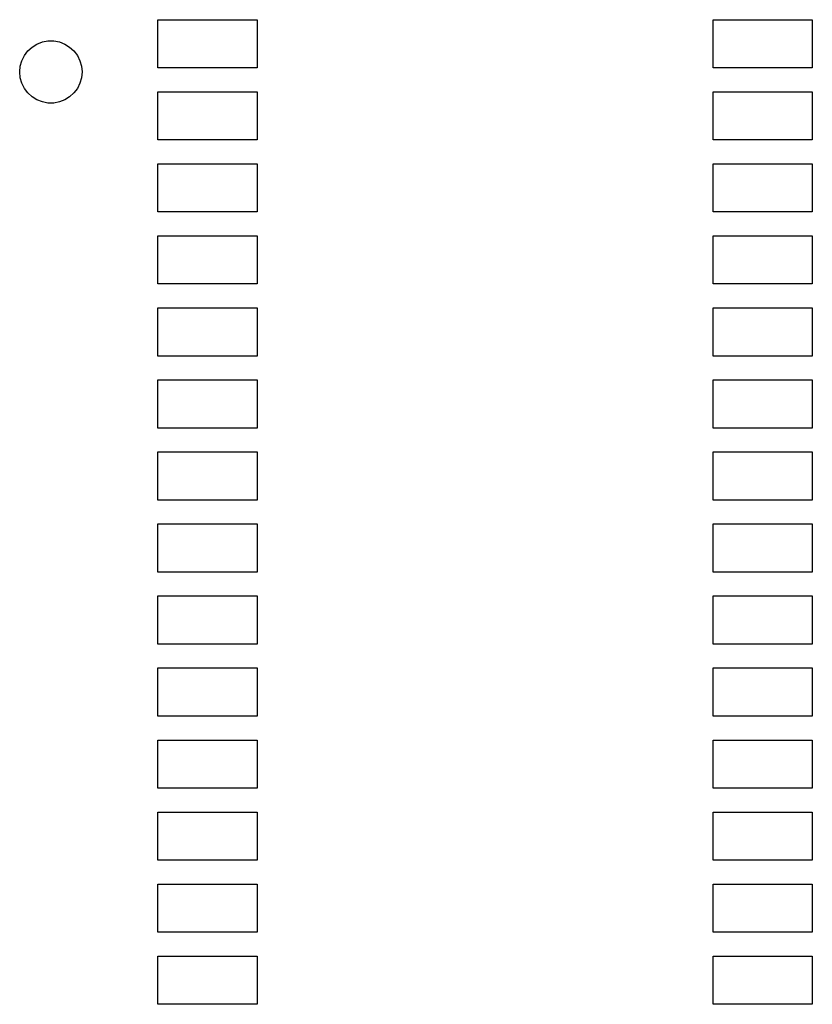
# Model space of a CAD drawing. Extents: x 101 to 222, y -128 to -44.
# Tile 8 of 8: x 193 to 221, y -86 to -51. Entities that reach past the tile are written whole.
import ezdxf

# ---------------------------------------------------------------- set-up
doc = ezdxf.new("R2010")
doc.units = 0
doc.layers.add('BLACK', color=7, linetype='CONTINUOUS')

msp = doc.modelspace()

# ---------------------------------------------------------------- linework, layer by layer
at = {"layer": 'BLACK', "linetype": 'CONTINUOUS'}
for p, q in [((197.85125, -52.54375), (197.85125, -50.84375)), ((197.85125, -50.84375), (201.35125, -50.84375)), ((201.35125, -50.84375), (201.35125, -52.54375)), ((217.43125, -52.54375), (217.43125, -50.84375)), ((217.43125, -50.84375), (220.93125, -50.84375)), ((220.93125, -50.84375), (220.93125, -52.54375)), ((193.409602, -51.808431), (193.582188, -51.70157)), ((193.582188, -51.70157), (193.771471, -51.628242)), ((193.771471, -51.628242), (193.971005, -51.590942)), ((193.971005, -51.590942), (194.173995, -51.590942)), ((194.173995, -51.590942), (194.373529, -51.628242)), ((194.373529, -51.628242), (194.562812, -51.70157)), ((194.562812, -51.70157), (194.735398, -51.808431)), ((193.137261, -52.107175), (193.25959, -51.945185)), ((193.25959, -51.945185), (193.409602, -51.808431)), ((194.735398, -51.808431), (194.88541, -51.945185)), ((194.88541, -51.945185), (195.007739, -52.107175)), ((192.99123, -52.484126), (193.046781, -52.288884)), ((193.046781, -52.288884), (193.137261, -52.107175)), ((195.007739, -52.107175), (195.098219, -52.288884)), ((195.098219, -52.288884), (195.15377, -52.484126)), ((192.9725, -52.68625), (192.99123, -52.484126)), ((192.99123, -52.888374), (192.9725, -52.68625)), ((195.15377, -52.484126), (195.1725, -52.68625)), ((195.1725, -52.68625), (195.15377, -52.888374)), ((201.35125, -52.54375), (197.85125, -52.54375)), ((220.93125, -52.54375), (217.43125, -52.54375)), ((193.046781, -53.083616), (192.99123, -52.888374)), ((193.137261, -53.265325), (193.046781, -53.083616)), ((195.098219, -53.083616), (195.007739, -53.265325)), ((195.15377, -52.888374), (195.098219, -53.083616)), ((193.25959, -53.427315), (193.137261, -53.265325)), ((193.409602, -53.564069), (193.25959, -53.427315)), ((194.88541, -53.427315), (194.735398, -53.564069)), ((195.007739, -53.265325), (194.88541, -53.427315)), ((197.85125, -55.08375), (197.85125, -53.38375)), ((197.85125, -53.38375), (201.35125, -53.38375)), ((201.35125, -53.38375), (201.35125, -55.08375)), ((217.43125, -55.08375), (217.43125, -53.38375)), ((217.43125, -53.38375), (220.93125, -53.38375)), ((220.93125, -53.38375), (220.93125, -55.08375)), ((193.582188, -53.67093), (193.409602, -53.564069)), ((193.771471, -53.744258), (193.582188, -53.67093)), ((193.971005, -53.781558), (193.771471, -53.744258)), ((194.173995, -53.781558), (193.971005, -53.781558)), ((194.373529, -53.744258), (194.173995, -53.781558)), ((194.562812, -53.67093), (194.373529, -53.744258)), ((194.735398, -53.564069), (194.562812, -53.67093)), ((201.35125, -55.08375), (197.85125, -55.08375)), ((220.93125, -55.08375), (217.43125, -55.08375)), ((197.85125, -57.62375), (197.85125, -55.92375)), ((197.85125, -55.92375), (201.35125, -55.92375)), ((201.35125, -55.92375), (201.35125, -57.62375)), ((217.43125, -57.62375), (217.43125, -55.92375)), ((217.43125, -55.92375), (220.93125, -55.92375)), ((220.93125, -55.92375), (220.93125, -57.62375)), ((199.65125, -57.62375), (197.85125, -57.62375)), ((201.35125, -57.62375), (199.65125, -57.62375)), ((220.93125, -57.62375), (217.43125, -57.62375)), ((197.85125, -60.16375), (197.85125, -58.46375)), ((197.85125, -58.46375), (201.35125, -58.46375)), ((201.35125, -58.46375), (201.35125, -60.16375)), ((217.43125, -60.16375), (217.43125, -58.46375)), ((217.43125, -58.46375), (220.93125, -58.46375)), ((220.93125, -58.46375), (220.93125, -60.16375)), ((201.35125, -60.16375), (197.85125, -60.16375)), ((220.93125, -60.16375), (217.43125, -60.16375)), ((197.85125, -62.70375), (197.85125, -61.00375)), ((197.85125, -61.00375), (201.35125, -61.00375)), ((201.35125, -61.00375), (201.35125, -62.70375)), ((217.43125, -62.70375), (217.43125, -61.00375)), ((217.43125, -61.00375), (220.93125, -61.00375)), ((220.93125, -61.00375), (220.93125, -62.70375)), ((201.35125, -62.70375), (197.85125, -62.70375)), ((220.93125, -62.70375), (217.43125, -62.70375)), ((197.85125, -65.24375), (197.85125, -63.54375)), ((197.85125, -63.54375), (201.35125, -63.54375)), ((201.35125, -63.54375), (201.35125, -65.24375)), ((217.43125, -65.24375), (217.43125, -63.54375)), ((217.43125, -63.54375), (220.93125, -63.54375)), ((220.93125, -63.54375), (220.93125, -65.24375)), ((201.35125, -65.24375), (197.85125, -65.24375)), ((220.93125, -65.24375), (217.43125, -65.24375)), ((197.85125, -67.78375), (197.85125, -66.08375)), ((197.85125, -66.08375), (201.35125, -66.08375)), ((201.35125, -66.08375), (201.35125, -67.78375)), ((217.43125, -67.78375), (217.43125, -66.08375)), ((217.43125, -66.08375), (220.93125, -66.08375)), ((220.93125, -66.08375), (220.93125, -67.78375)), ((201.35125, -67.78375), (197.85125, -67.78375)), ((220.93125, -67.78375), (217.43125, -67.78375)), ((197.85125, -70.32375), (197.85125, -68.62375)), ((197.85125, -68.62375), (201.35125, -68.62375)), ((201.35125, -68.62375), (201.35125, -70.32375)), ((217.43125, -70.32375), (217.43125, -68.62375)), ((217.43125, -68.62375), (220.93125, -68.62375)), ((220.93125, -68.62375), (220.93125, -70.32375)), ((199.65125, -70.32375), (197.85125, -70.32375)), ((201.35125, -70.32375), (199.65125, -70.32375)), ((220.93125, -70.32375), (217.43125, -70.32375)), ((197.85125, -72.86375), (197.85125, -71.16375)), ((197.85125, -71.16375), (201.35125, -71.16375)), ((201.35125, -71.16375), (201.35125, -72.86375)), ((217.43125, -72.86375), (217.43125, -71.16375)), ((217.43125, -71.16375), (220.93125, -71.16375)), ((220.93125, -71.16375), (220.93125, -72.86375)), ((201.35125, -72.86375), (197.85125, -72.86375)), ((220.93125, -72.86375), (217.43125, -72.86375)), ((197.85125, -75.40375), (197.85125, -73.70375)), ((197.85125, -73.70375), (201.35125, -73.70375)), ((201.35125, -73.70375), (201.35125, -75.40375)), ((217.43125, -75.40375), (217.43125, -73.70375)), ((217.43125, -73.70375), (220.93125, -73.70375)), ((220.93125, -73.70375), (220.93125, -75.40375)), ((201.35125, -75.40375), (197.85125, -75.40375)), ((220.93125, -75.40375), (217.43125, -75.40375)), ((197.85125, -77.94375), (197.85125, -76.24375)), ((197.85125, -76.24375), (201.35125, -76.24375)), ((201.35125, -76.24375), (201.35125, -77.94375)), ((217.43125, -77.94375), (217.43125, -76.24375)), ((217.43125, -76.24375), (220.93125, -76.24375)), ((220.93125, -76.24375), (220.93125, -77.94375)), ((201.35125, -77.94375), (197.85125, -77.94375)), ((220.93125, -77.94375), (217.43125, -77.94375)), ((197.85125, -80.48375), (197.85125, -78.78375)), ((197.85125, -78.78375), (201.35125, -78.78375)), ((201.35125, -78.78375), (201.35125, -80.48375)), ((217.43125, -80.48375), (217.43125, -78.78375)), ((217.43125, -78.78375), (220.93125, -78.78375)), ((220.93125, -78.78375), (220.93125, -80.48375)), ((201.35125, -80.48375), (197.85125, -80.48375)), ((220.93125, -80.48375), (217.43125, -80.48375)), ((197.85125, -83.02375), (197.85125, -81.32375)), ((197.85125, -81.32375), (201.35125, -81.32375)), ((201.35125, -81.32375), (201.35125, -83.02375)), ((217.43125, -83.02375), (217.43125, -81.32375)), ((217.43125, -81.32375), (220.93125, -81.32375)), ((220.93125, -81.32375), (220.93125, -83.02375)), ((199.65125, -83.02375), (197.85125, -83.02375)), ((201.35125, -83.02375), (199.65125, -83.02375)), ((220.93125, -83.02375), (217.43125, -83.02375)), ((197.85125, -85.56375), (197.85125, -83.86375)), ((197.85125, -83.86375), (201.35125, -83.86375)), ((201.35125, -83.86375), (201.35125, -85.56375)), ((217.43125, -85.56375), (217.43125, -83.86375)), ((217.43125, -83.86375), (220.93125, -83.86375)), ((220.93125, -83.86375), (220.93125, -85.56375)), ((201.35125, -85.56375), (197.85125, -85.56375)), ((220.93125, -85.56375), (217.43125, -85.56375))]:
    msp.add_line(p, q, dxfattribs=at)

doc.saveas('drawing.dxf')
